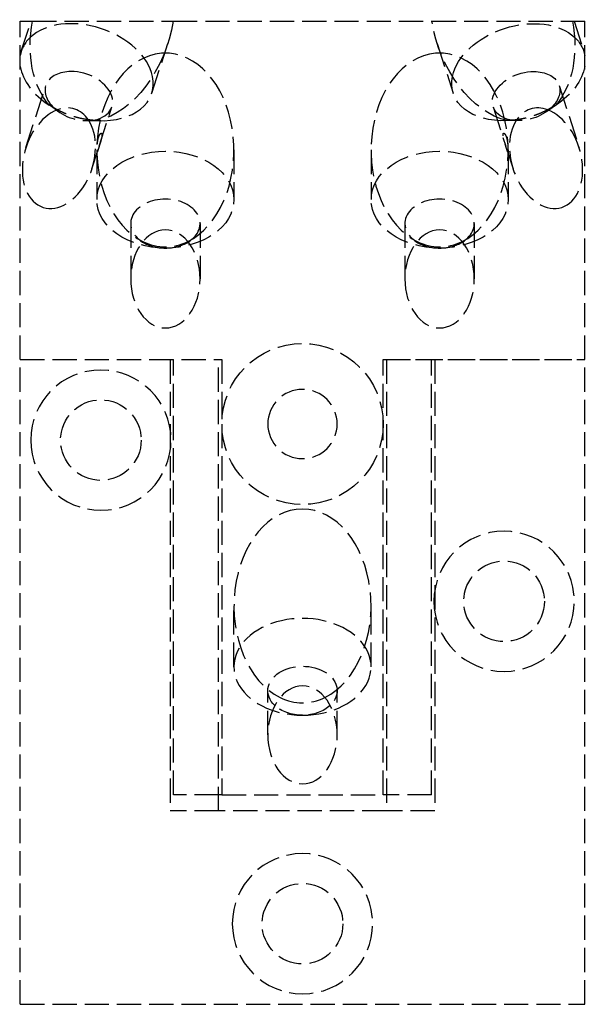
# Model space of a CAD drawing. Header units: millimetres. Extents: x -17.5 to 17.5, y -61 to 0.1.
import ezdxf

# ---------------------------------------------------------------- set-up
doc = ezdxf.new("R2010")
doc.units = ezdxf.units.MM
doc.header["$LTSCALE"] = 10
doc.linetypes.add('ALLCAD_Strich', pattern=[0.2, 0.15, -0.05])
doc.layers.add('BESCH_KONT_sich_schn_ansi_2d', color=40, linetype='Continuous')

msp = doc.modelspace()

# ---------------------------------------------------------------- linework, layer by layer
at = {"layer": 'BESCH_KONT_sich_schn_ansi_2d', "linetype": 'ALLCAD_Strich', "extrusion": (0, 1, -2e-16)}
for p, q in [((-17.5, -21.00000000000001), (-17.5, 0)), ((-17.5, 0), (-16.74603914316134, 0)), ((-16.74603914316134, 0), (-8.02025296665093, 0)), ((-8.02025296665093, 0), (8.020252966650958, 0)), ((8.020252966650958, 0), (16.74603914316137, 0)), ((16.74603914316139, 0), (17.5, 0)), ((17.5, -21.00000000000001), (17.5, 0)), ((-17.43400744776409, -1.876542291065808), (-16.83155035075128, -1.8e-15)), ((-0.0098449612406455, -0.0071317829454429), (-0.0098449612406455, -0.0044961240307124)), ((-0.0081395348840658, -0.0044961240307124), (-0.0081395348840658, -0.0071317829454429)), ((-0.0071317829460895, -0.0017829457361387), (-0.0063565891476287, -0.0017829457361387)), ((-0.0063565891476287, -0.0098449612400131), (-0.0071317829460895, -0.0098449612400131)), ((-0.0065116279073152, -0.003333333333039), (-0.0069767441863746, -0.003333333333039)), ((-0.0069767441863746, -0.0082945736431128), (-0.0065116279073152, -0.0082945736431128)), ((-0.005348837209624, -0.0071317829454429), (-0.005348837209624, -0.0044961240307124)), ((-0.0036434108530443, -0.0044961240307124), (-0.0036434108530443, -0.0071317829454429)), ((-0.0027131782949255, -0.001937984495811), (0.0010077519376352, -0.001937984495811)), ((-0.0027131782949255, -0.0096899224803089), (-0.0027131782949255, -0.001937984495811)), ((-0.0010077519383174, -0.0096899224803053), (-0.0027131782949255, -0.0096899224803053)), ((-0.0010077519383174, -0.0070542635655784), (-0.0010077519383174, -0.0096899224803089)), ((0.0010077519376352, -0.0070542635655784), (-0.0010077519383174, -0.0070542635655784)), ((-0.0009871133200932, -0.0034883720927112), (-0.0009871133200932, -0.0056589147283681)), ((0.0005632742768, -0.0034883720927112), (-0.0009871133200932, -0.0034883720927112)), ((-0.0009871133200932, -0.0056589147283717), (0.0005632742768, -0.0056589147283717)), ((0.0014935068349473, -0.0047286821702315), (0.0014935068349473, -0.0044186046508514)), ((0.0031782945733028, -0.0041085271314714), (0.0031782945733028, -0.0048837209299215)), ((0.0039534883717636, -0.0071317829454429), (0.0039534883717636, -0.0044961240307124)), ((0.0056589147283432, -0.0044961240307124), (0.0056589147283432, -0.0071317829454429)), ((0.0066666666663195, -0.0017829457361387), (0.0074418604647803, -0.0017829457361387)), ((0.0074418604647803, -0.0098449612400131), (0.0066666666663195, -0.0098449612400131)), ((0.0072868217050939, -0.003333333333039), (0.0068217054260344, -0.003333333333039)), ((0.0068217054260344, -0.0082945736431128), (0.0072868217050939, -0.0082945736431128)), ((0.0084496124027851, -0.0071317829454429), (0.0084496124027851, -0.0044961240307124)), ((0.0101550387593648, -0.0044961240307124), (0.0101550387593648, -0.0071317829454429)), ((16.83155035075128, -9e-16), (17.43400744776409, -1.876542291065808)), ((-9.340864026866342, -4.474816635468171), (-8.353428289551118, -1.39913717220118)), ((8.353428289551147, -1.39913717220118), (9.340864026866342, -4.474816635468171)), ((-8.250000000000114, -1.999999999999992), (-8.749999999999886, -1.999999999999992)), ((8.749999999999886, -1.999999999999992), (8.250000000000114, -1.999999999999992)), ((-17.14708921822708, -7.85278943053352), (-15.91031046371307, -4.0004526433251)), ((15.91031046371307, -4.0004526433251), (17.14708921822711, -7.85278943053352)), ((-15.13053968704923, -5.623732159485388), (-15.89260009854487, -5.085350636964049)), ((-12.60318305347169, -7.766391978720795), (-11.8161320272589, -5.314873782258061)), ((11.81613202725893, -5.314873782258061), (12.60318305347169, -7.766391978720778)), ((15.13053968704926, -5.623732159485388), (15.8926000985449, -5.085350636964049)), ((-13.39508348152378, -6.180894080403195), (-12.46204713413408, -6.186717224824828)), ((13.39508348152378, -6.180894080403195), (12.46204713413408, -6.186717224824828)), ((-13.05291078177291, -9.167210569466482), (-12.67058279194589, -7.976329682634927)), ((-12.75, -8.000000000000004), (-12.75, -11.08111831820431)), ((-4.25, -8.000000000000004), (-4.25, -11.08111831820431)), ((4.25, -8.000000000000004), (4.25, -11.08111831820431)), ((12.67058279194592, -7.976329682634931), (13.05291078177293, -9.167210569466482)), ((12.75, -8.000000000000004), (12.75, -11.08111831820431)), ((-10.64999999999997, -12.56604255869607), (-10.64999999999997, -16)), ((-6.349999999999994, -12.56604255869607), (-6.349999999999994, -16)), ((6.350000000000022, -12.56604255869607), (6.350000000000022, -16)), ((10.65, -12.56604255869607), (10.65, -16)), ((-17.5, -61.00000000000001), (-17.5, -21.00000000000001)), ((-17.5, -21.00000000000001), (-5.199999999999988, -21.00000000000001)), ((-17.5, -21.00000000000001), (-5, -21.00000000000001)), ((-8.199999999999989, -21.00000000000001), (-8.199999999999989, -49.00000000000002)), ((-8, -48), (-8, -21.00000000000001)), ((-5.199999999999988, -49.00000000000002), (-5.199999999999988, -21.00000000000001)), ((-5, -21.00000000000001), (-5, -48)), ((5, -21.00000000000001), (17.5, -21.00000000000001)), ((5, -48), (5, -21.00000000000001)), ((5.199999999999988, -21.00000000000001), (5.199999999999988, -49.00000000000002)), ((5.199999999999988, -21.00000000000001), (17.5, -21.00000000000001)), ((8, -48), (8, -21.00000000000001)), ((8.199999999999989, -21.00000000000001), (8.199999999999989, -49.00000000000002)), ((17.5, -61.00000000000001), (17.5, -21.00000000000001)), ((-4.25, -40.06247459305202), (-4.25, -36.2843)), ((4.25, -40.06247459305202), (4.25, -36.2843)), ((-2.150000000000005, -44.28429999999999), (-2.150000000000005, -41.54739883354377)), ((2.150000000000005, -44.28429999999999), (2.150000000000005, -41.54739883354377)), ((-5.199999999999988, -48), (-8, -48)), ((-5, -48), (-5.199999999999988, -48)), ((-5, -48), (5, -48)), ((5.199999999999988, -48), (5, -48)), ((8, -48), (5.199999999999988, -48)), ((-5.199999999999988, -49.00000000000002), (-8.199999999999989, -49.00000000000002)), ((5.199999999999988, -49.00000000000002), (-5.199999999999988, -49.00000000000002)), ((8.199999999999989, -49.00000000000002), (5.199999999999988, -49.00000000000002)), ((-17.5, -61.00000000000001), (17.5, -61.00000000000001))]:
    msp.add_line(p, q, dxfattribs=at)
at = {"layer": 'BESCH_KONT_sich_schn_ansi_2d', "linetype": 'ALLCAD_Strich'}
for centre, radius in [((0, -25), 5), ((-12.5, -26.00000000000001), 2.5), ((12.5, -36.00000000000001), 2.5), ((0, -56.00000000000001), 2.5)]:
    msp.add_circle(centre, radius, dxfattribs=at)
at = {"layer": 'BESCH_KONT_sich_schn_ansi_2d', "linetype": 'ALLCAD_Strich', "extrusion": (0, -2e-16, -1)}
for centre, radius in [((12.5, -26.00000000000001), 4.349999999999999), ((0, -25), 2.149999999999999), ((-12.5, -36.00000000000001), 4.349999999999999), ((0, -56.00000000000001), 4.349999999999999)]:
    msp.add_circle(centre, radius, dxfattribs=at)
for centre, radius, start, end in [((0.0071317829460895, -0.0044961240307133), 0.0027131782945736, 360, 90), ((0.0071317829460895, -0.007131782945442), 0.0027131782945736, 270, 1.527e-13), ((0.0063565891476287, -0.0044961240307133), 0.0027131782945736, 90, 180), ((0.0063565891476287, -0.007131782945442), 0.0027131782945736, 180, 270), ((-0.0010077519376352, -0.0041085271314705), 0.0021705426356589, 90, 179.9999999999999), ((-0.0010077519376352, -0.0048837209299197), 0.0021705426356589, 179.9999999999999, 270), ((-0.0066666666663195, -0.0044961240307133), 0.0027131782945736, 360, 90), ((-0.0066666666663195, -0.007131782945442), 0.0027131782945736, 270, 0), ((-0.0074418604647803, -0.0044961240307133), 0.0027131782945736, 90, 180), ((-0.0074418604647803, -0.007131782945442), 0.0027131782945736, 180, 270)]:
    msp.add_arc(centre, radius, start, end, dxfattribs=at)
at = {"layer": 'BESCH_KONT_sich_schn_ansi_2d', "linetype": 'ALLCAD_Strich'}
for centre, radius, start, end in [((-0.0069767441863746, -0.0044961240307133), 0.0011627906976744, 90, 180.0000000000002), ((-0.0069767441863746, -0.007131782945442), 0.0011627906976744, 179.9999999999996, 270), ((-0.0065116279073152, -0.0044961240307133), 0.0011627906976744, 359.9999999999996, 90), ((-0.0065116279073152, -0.007131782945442), 0.0011627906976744, 270, 4.071e-13), ((0.0005632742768, -0.0044186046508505), 0.0009302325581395, 0, 90), ((0.0005632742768, -0.0047286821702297), 0.0009302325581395, 270, 360), ((0.0068217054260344, -0.0044961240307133), 0.0011627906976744, 90, 180.0000000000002), ((0.0068217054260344, -0.007131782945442), 0.0011627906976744, 179.9999999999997, 270), ((0.0072868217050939, -0.0044961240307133), 0.0011627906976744, 359.9999999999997, 90), ((0.0072868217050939, -0.007131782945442), 0.0011627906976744, 270, 3.053e-13)]:
    msp.add_arc(centre, radius, start, end, dxfattribs=at)
for centre, major_axis, ratio, start_param, end_param in [((-13.3874357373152, -3.175679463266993), (4.046571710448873, -1.299137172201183), 0.6713023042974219, 0.3594193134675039, 2.782173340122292), ((-13.38743573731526, -3.175679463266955), (-4.046571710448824, 1.299137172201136), 0.6713023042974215, -0.3594193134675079, 0.0981658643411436), ((-8.5, -8.000000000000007), (0, -6.010407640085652), 0.7071067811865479, -3.082735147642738, -0.3331178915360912), ((-8.5, -5.000000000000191), (-4.250000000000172, 4.2e-15), 0.7071067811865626, -1.629653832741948, -1.511938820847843), ((-8.5, -8.000000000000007), (0, -6.010407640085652), 0.7071067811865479, 0.3331178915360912, 3.082735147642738), ((8.5, -8.000000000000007), (0, -6.010407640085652), 0.7071067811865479, -3.082735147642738, -0.3331178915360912), ((8.5, -5.000000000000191), (-4.250000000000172, 4.2e-15), 0.7071067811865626, -1.629653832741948, -1.511938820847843), ((8.5, -8.000000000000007), (0, -6.010407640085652), 0.7071067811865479, 0.3331178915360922, 3.082735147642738), ((-13.38743573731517, -3.175679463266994), (-4.046571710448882, 1.299137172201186), 0.6713023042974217, 0.3263788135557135, 1.19115042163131), ((-13.86322124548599, -4.657663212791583), (-2.047089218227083, 0.6572105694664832), 0.6713023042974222, -1.124704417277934, 0.9467038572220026), ((-13.86322124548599, -4.657663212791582), (2.047089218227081, -0.6572105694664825), 0.6713023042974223, -0.946703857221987, 2.016888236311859), ((-13.3874357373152, -3.175679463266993), (4.046571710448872, -1.299137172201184), 0.6713023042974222, -1.191150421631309, 0.3594193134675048), ((-13.86322124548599, -4.657663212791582), (2.047089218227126, -0.6572105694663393), 0.6713023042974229, -2.1948887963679, -0.946703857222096), ((-15.09999999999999, -8.509999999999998), (0.979008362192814, 3.049429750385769), 0.6713023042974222, -0.4894562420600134, 0.4894562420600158), ((15.10000000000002, -8.509999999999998), (-0.979008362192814, 3.049429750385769), 0.6713023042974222, -0.4894562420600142, 0.4894562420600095), ((-15.09999999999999, -8.509999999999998), (0.979008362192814, 3.049429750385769), 0.6713023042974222, 0.4894562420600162, 3.141592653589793), ((15.10000000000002, -8.509999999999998), (-0.979008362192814, 3.049429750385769), 0.6713023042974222, -3.141592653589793, -0.4894562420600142), ((-15.09999999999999, -8.509999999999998), (0.979008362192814, 3.049429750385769), 0.6713023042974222, -3.141592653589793, -0.4894562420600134), ((15.10000000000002, -8.509999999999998), (-0.979008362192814, 3.049429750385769), 0.6713023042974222, 0.4894562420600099, 3.141592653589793), ((-8.5, -11.08111831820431), (-4.25, 0), 0.7071067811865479, 1.570796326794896, 7.853981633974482), ((8.5, -11.08111831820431), (-4.25, 0), 0.7071067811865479, 1.570796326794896, 7.853981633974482), ((-8.5, -12.56604255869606), (2.150000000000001, -7e-16), 0.707106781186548, -0.8524914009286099, 3.994084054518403), ((8.5, -12.56604255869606), (2.150000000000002, -9e-16), 0.7071067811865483, -0.852491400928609, 3.994084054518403), ((-8.5, -12.56604255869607), (2.150000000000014, 1.488e-13), 0.7071067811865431, -2.289101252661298, -1.570796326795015), ((-8.5, -8.000000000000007), (0, -6.010407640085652), 0.7071067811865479, -0.3331178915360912, 0.3331178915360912), ((-8.5, -12.56604255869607), (2.150000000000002, 2.4e-15), 0.7071067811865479, -1.570796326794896, -0.8524914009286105), ((8.5, -12.56604255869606), (2.150000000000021, 1.488e-13), 0.7071067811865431, -2.289101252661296, -1.570796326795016), ((8.5, -8.000000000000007), (0, -6.010407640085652), 0.7071067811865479, -0.3331178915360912, 0.3331178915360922), ((8.5, -12.56604255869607), (2.150000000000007, 3e-15), 0.7071067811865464, -1.570796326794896, -0.852491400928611), ((0, -36.2843), (0, -6.010407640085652), 0.7071067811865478, -3.141592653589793, -0.3331178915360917), ((0, -36.2843), (0, -6.010407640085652), 0.7071067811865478, 0.3331178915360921, 3.141592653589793), ((0, -36.2843), (0, -6.010407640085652), 0.7071067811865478, -0.3331178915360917, 0.3331178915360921)]:
    msp.add_ellipse(centre, major_axis=major_axis, ratio=ratio, start_param=start_param, end_param=end_param, dxfattribs=at)
at = {"layer": 'BESCH_KONT_sich_schn_ansi_2d', "linetype": 'ALLCAD_Strich', "extrusion": (0, -2e-16, -1)}
for centre, major_axis, ratio, start_param, end_param in [((13.38743573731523, -3.175679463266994), (-4.046571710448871, -1.299137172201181), 0.6713023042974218, 0.3594193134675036, 2.782173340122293), ((-12.4, -0.1000000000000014), (1.935249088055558, 6.027942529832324), 0.671302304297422, -2.761946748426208, -1.76685090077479), ((-12.4, -0.1000000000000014), (1.935249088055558, 6.027942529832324), 0.671302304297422, 1.342306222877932, 2.761946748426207), ((12.40000000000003, -0.1000000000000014), (-1.935249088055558, 6.027942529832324), 0.671302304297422, -2.761946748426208, -1.342306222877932), ((12.40000000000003, -0.1000000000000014), (-1.935249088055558, 6.027942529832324), 0.671302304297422, 1.76685090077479, 2.761946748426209), ((13.3874357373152, -3.175679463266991), (4.046571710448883, 1.299137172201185), 0.671302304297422, 0.3263788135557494, 1.19115042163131), ((13.38743573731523, -3.175679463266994), (-4.046571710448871, -1.299137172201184), 0.6713023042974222, -1.191150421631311, 0.3594193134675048), ((13.86322124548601, -4.657663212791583), (2.047089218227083, 0.6572105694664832), 0.6713023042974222, -1.124704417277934, 0.9467038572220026), ((13.86322124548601, -4.657663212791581), (-2.04708921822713, -0.6572105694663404), 0.6713023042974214, -2.194888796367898, -0.9467038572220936), ((-8.5, -16), (0, -3.040559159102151), 0.707106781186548, -3.141592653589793, 3.141592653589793), ((8.5, -16), (0, -3.040559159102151), 0.707106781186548, -3.141592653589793, 3.141592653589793), ((0, -40.06247459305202), (-4.25, 0), 0.7071067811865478, -1.570796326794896, 4.712388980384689), ((0, -41.54739883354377), (-2.150000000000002, -1e-16), 0.7071067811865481, -0.6436101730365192, 3.785202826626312), ((0, -44.28429999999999), (0, -3.040559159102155), 0.7071067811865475, -3.141592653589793, 3.141592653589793), ((0, -41.54739883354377), (-2.150000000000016, 1.02e-14), 0.7071067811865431, -1.570796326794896, -0.6436101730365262), ((0, -41.54739883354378), (-2.150000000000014, 1.413e-13), 0.7071067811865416, -2.497982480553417, -1.570796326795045)]:
    msp.add_ellipse(centre, major_axis=major_axis, ratio=ratio, start_param=start_param, end_param=end_param, dxfattribs=at)
at = {"layer": 'BESCH_KONT_sich_schn_ansi_2d', "linetype": 'ALLCAD_Strich', "extrusion": (0, -2e-16, -0.9999999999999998)}
for centre, major_axis, ratio, start_param, end_param in [((13.38743573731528, -3.175679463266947), (4.046571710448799, 1.299137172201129), 0.6713023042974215, -0.3594193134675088, 0.0981658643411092), ((13.86322124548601, -4.657663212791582), (-2.047089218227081, -0.6572105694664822), 0.6713023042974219, -0.9467038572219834, 2.016888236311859)]:
    msp.add_ellipse(centre, major_axis=major_axis, ratio=ratio, start_param=start_param, end_param=end_param, dxfattribs=at)
at = {"layer": 'BESCH_KONT_sich_schn_ansi_2d', "linetype": 'ALLCAD_Strich'}
for points, weights in [([(-12.69782592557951, -6.180177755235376), (-14.32819289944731, -6.105963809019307), (-15.6970769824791, -5.217279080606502)], [1.057817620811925, 1.061688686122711, 1.057817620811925]), ([(15.69707698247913, -5.217279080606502), (14.32819289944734, -6.105963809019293), (12.69782592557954, -6.180177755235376)], [1.057817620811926, 1.061688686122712, 1.057817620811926])]:
    msp.add_rational_spline(points, weights, degree=2, dxfattribs=at)
for points, knots in [([(-12.63941734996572, -7.205140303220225), (-12.66444349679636, -7.283092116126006), (-12.68647123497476, -7.380952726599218), (-12.71024233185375, -7.539994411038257), (-12.71672760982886, -7.594957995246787), (-12.7270567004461, -7.705554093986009), (-12.73091690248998, -7.761175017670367), (-12.73564753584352, -7.852676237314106), (-12.73719983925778, -7.892223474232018), (-12.73918580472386, -7.965122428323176), (-12.73963817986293, -7.998429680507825), (-12.73963817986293, -8.051336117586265), (-12.73919700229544, -8.074942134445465), (-12.73722103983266, -8.109490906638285), (-12.73566639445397, -8.120508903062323), (-12.73088574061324, -8.134071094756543), (-12.72698343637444, -8.132029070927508), (-12.71656839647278, -8.112825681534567), (-12.71003862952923, -8.095584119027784), (-12.68617705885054, -8.02626610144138), (-12.66414687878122, -7.956175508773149), (-12.61439120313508, -7.801195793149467), (-12.58299352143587, -7.704876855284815), (-12.53485604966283, -7.54984426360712), (-12.51872843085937, -7.496467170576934), (-12.48853713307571, -7.389139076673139), (-12.47446983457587, -7.335197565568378), (-12.45491588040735, -7.24613528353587), (-12.44756697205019, -7.207541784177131), (-12.43761147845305, -7.135954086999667), (-12.43506387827, -7.102991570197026), (-12.43506387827, -7.050085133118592), (-12.43755128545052, -7.026142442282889), (-12.44746469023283, -6.990287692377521), (-12.45483792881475, -6.978312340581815), (-12.47459864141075, -6.962285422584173), (-12.48879148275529, -6.962634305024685), (-12.51915250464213, -6.978555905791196), (-12.53532546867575, -6.994210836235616), (-12.58347286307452, -7.05953301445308), (-12.61468782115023, -7.128112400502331), (-12.63941734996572, -7.205140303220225)], [0, 0, 0, 0, 0.0331377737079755, 0.0331377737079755, 0.0497066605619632, 0.0497066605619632, 0.0662755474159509, 0.0662755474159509, 0.0775725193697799, 0.0775725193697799, 0.0888694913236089, 0.0888694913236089, 0.1000188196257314, 0.1000188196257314, 0.111168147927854, 0.111168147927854, 0.1275406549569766, 0.1275406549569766, 0.1439131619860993, 0.1439131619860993, 0.1766581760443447, 0.1766581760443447, 0.2097959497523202, 0.2097959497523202, 0.226364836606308, 0.226364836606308, 0.2429337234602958, 0.2429337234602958, 0.2542306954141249, 0.2542306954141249, 0.2655276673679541, 0.2655276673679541, 0.276676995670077, 0.276676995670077, 0.2878263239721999, 0.2878263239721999, 0.304198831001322, 0.304198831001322, 0.3205713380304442, 0.3205713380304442, 0.3533163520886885, 0.3533163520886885, 0.3533163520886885, 0.3533163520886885]), ([(12.63941734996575, -7.205140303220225), (12.61468782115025, -7.128112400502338), (12.58347286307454, -7.05953301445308), (12.53532546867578, -6.994210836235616), (12.51915250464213, -6.978555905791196), (12.48879148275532, -6.962634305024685), (12.47459864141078, -6.962285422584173), (12.45483792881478, -6.978312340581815), (12.44746469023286, -6.990287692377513), (12.43755128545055, -7.026142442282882), (12.43506387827, -7.050085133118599), (12.43506387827, -7.102991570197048), (12.43761147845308, -7.135954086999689), (12.44756697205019, -7.207541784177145), (12.45491588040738, -7.246135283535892), (12.4744698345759, -7.3351975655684), (12.48853713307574, -7.389139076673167), (12.5187284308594, -7.496467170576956), (12.53485604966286, -7.549844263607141), (12.58299352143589, -7.704876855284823), (12.61439120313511, -7.801195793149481), (12.66414687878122, -7.956175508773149), (12.68617705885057, -8.02626610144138), (12.71003862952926, -8.095584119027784), (12.71656839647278, -8.112825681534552), (12.72698343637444, -8.132029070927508), (12.73088574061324, -8.134071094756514), (12.73566639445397, -8.120508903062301), (12.73722103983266, -8.109490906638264), (12.73919700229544, -8.07494213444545), (12.73963817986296, -8.051336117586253), (12.73963817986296, -7.998429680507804), (12.73918580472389, -7.965122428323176), (12.73719983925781, -7.892223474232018), (12.73564753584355, -7.852676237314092), (12.73091690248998, -7.761175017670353), (12.7270567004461, -7.705554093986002), (12.71672760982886, -7.594957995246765), (12.71024233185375, -7.539994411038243), (12.68647123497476, -7.380952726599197), (12.66444349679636, -7.283092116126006), (12.63941734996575, -7.205140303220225)], [0, 0, 0, 0, 0.0327450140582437, 0.0327450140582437, 0.0491175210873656, 0.0491175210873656, 0.0654900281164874, 0.0654900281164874, 0.0766393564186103, 0.0766393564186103, 0.0877886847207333, 0.0877886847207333, 0.0990856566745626, 0.0990856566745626, 0.1103826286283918, 0.1103826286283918, 0.1269515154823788, 0.1269515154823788, 0.1435204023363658, 0.1435204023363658, 0.1766581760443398, 0.1766581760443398, 0.2094031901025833, 0.2094031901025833, 0.225775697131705, 0.225775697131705, 0.2421482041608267, 0.2421482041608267, 0.2532975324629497, 0.2532975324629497, 0.2644468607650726, 0.2644468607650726, 0.275743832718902, 0.275743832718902, 0.2870408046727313, 0.2870408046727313, 0.3036096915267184, 0.3036096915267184, 0.3201785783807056, 0.3201785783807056, 0.3533163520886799, 0.3533163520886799, 0.3533163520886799, 0.3533163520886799])]:
    msp.add_open_spline(points, degree=3, knots=knots, dxfattribs=at)

doc.saveas('drawing.dxf')
